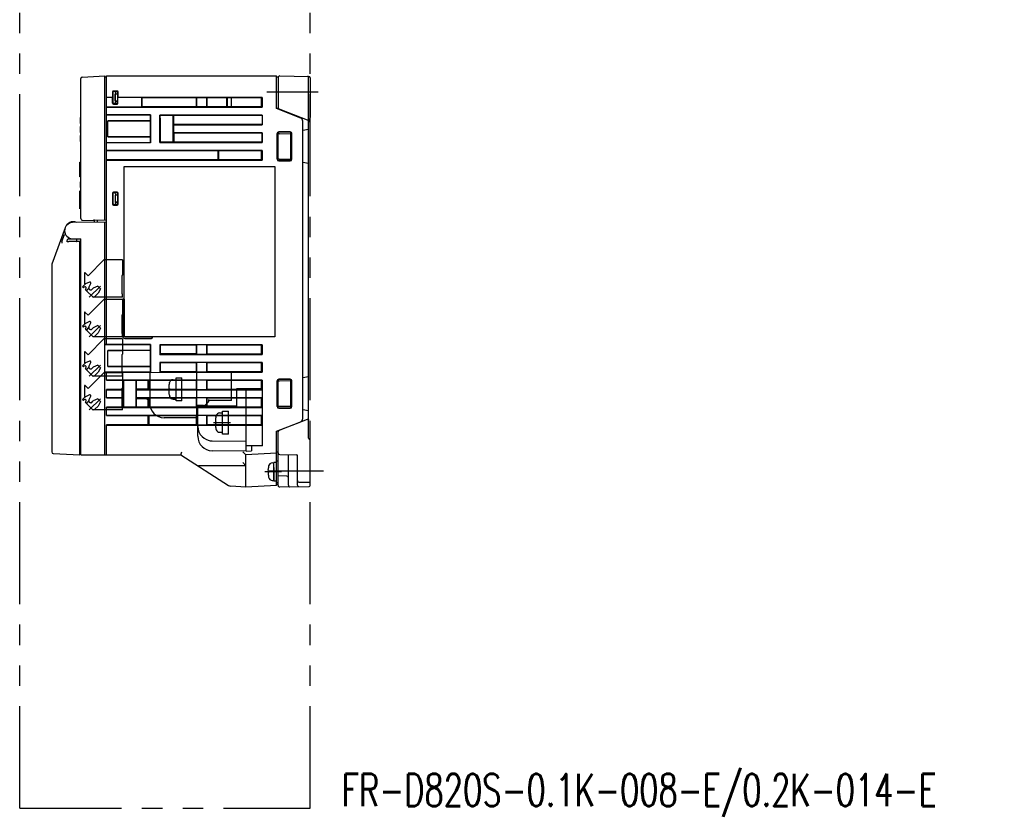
# Model space of a CAD drawing. Header units: millimetres. Extents: x 61 to 749, y -143 to 571.
# Tile 20 of 21: x 443 to 749, y 46 to 295. Entities that reach past the tile are written whole.
import ezdxf

# ---------------------------------------------------------------- set-up
doc = ezdxf.new("R2010")
doc.units = ezdxf.units.MM
doc.linetypes.add('PHANTOMX2', pattern=[127, 63.5, -12.7, 12.7, -12.7, 12.7, -12.7])
for name, color, linetype in [('10', 3, 'CONTINUOUS'), ('11', 2, 'CONTINUOUS'), ('12', 7, 'CONTINUOUS'), ('17', 6, 'CONTINUOUS'), ('18', 1, 'PHANTOMX2'), ('19', 2, 'CONTINUOUS')]:
    doc.layers.add(name, color=color, linetype=linetype)
doc.styles.add('STANDARD1', font='romans.shx', dxfattribs={"width": 0.7, "bigfont": 'extfont.shx'})

msp = doc.modelspace()

# ---------------------------------------------------------------- linework, layer by layer
at = {"layer": '10'}
for p, q in [((469.51, 193.92), (469.51, 277.57)), ((469.51, 277.57), (522.51, 277.57)), ((522.51, 267.37), (522.51, 277.57)), ((522.51, 277.27), (523.06, 277.27)), ((523.01, 277.27), (523.01, 267.17)), ((523.52, 277.56), (532.52, 277.41)), ((532.51, 183.89), (532.51, 277.11)), ((533.01, 276.91), (533.01, 264.63)), ((471.39, 270.87), (469.51, 270.87)), ((471.39, 270.85), (469.51, 270.85)), ((471.39, 272.55), (471.39, 270.87)), ((471.39, 270.87), (471.39, 270.85)), ((471.39, 269.1), (471.39, 270.85)), ((471.41, 272.52), (471.41, 269.12)), ((471.51, 269.22), (471.51, 272.42)), ((471.58, 272.36), (471.58, 269.28)), ((472.84, 272.85), (471.69, 272.85)), ((472.81, 272.82), (471.71, 272.82)), ((472.68, 272.72), (471.81, 272.72)), ((471.98, 272.66), (471.88, 272.66)), ((472.25, 269.66), (472.25, 271.98)), ((472.31, 271.92), (472.25, 271.98)), ((472.31, 271.98), (472.25, 271.98)), ((472.31, 272.37), (472.31, 271.98)), ((473.01, 271.92), (472.31, 271.98)), ((472.31, 269.72), (472.31, 271.92)), ((473.01, 271.92), (472.31, 271.92)), ((473.01, 272.43), (473.01, 271.92)), ((473.11, 269.12), (473.11, 272.52)), ((473.14, 270.87), (473.13, 270.85)), ((473.13, 269.1), (473.13, 270.85)), ((480.41, 270.85), (473.13, 270.85)), ((473.14, 270.87), (473.14, 272.55)), ((518.04, 270.87), (473.14, 270.87)), ((480.41, 270.85), (480.41, 267.9)), ((480.41, 270.85), (480.54, 270.71)), ((480.54, 270.71), (480.54, 268.03)), ((497.57, 270.7), (480.54, 270.71)), ((497.71, 270.85), (497.57, 270.7)), ((497.57, 268.04), (497.57, 270.7)), ((497.71, 267.9), (497.71, 270.85)), ((497.71, 270.85), (500.71, 270.85)), ((500.71, 270.85), (500.71, 267.9)), ((500.71, 270.85), (500.86, 270.7)), ((500.86, 270.7), (500.86, 268.04)), ((507.01, 270.69), (500.86, 270.7)), ((507.14, 270.85), (507.01, 270.71)), ((507.01, 268.03), (507.01, 270.71)), ((507.14, 270.85), (507.14, 267.9)), ((507.14, 270.85), (508.37, 270.85)), ((508.37, 270.85), (508.37, 267.9)), ((508.37, 270.85), (508.51, 270.71)), ((517.89, 270.72), (508.51, 270.71)), ((508.51, 268.03), (508.51, 270.71)), ((518.04, 270.87), (517.89, 270.72)), ((517.89, 268.03), (517.89, 270.72)), ((518.04, 270.87), (518.04, 267.87)), ((469.51, 267.9), (480.41, 267.9)), ((469.51, 267.87), (518.04, 267.87)), ((471.69, 268.8), (472.83, 268.8)), ((471.71, 268.82), (472.81, 268.82)), ((472.68, 268.92), (471.81, 268.92)), ((471.98, 268.98), (471.88, 268.98)), ((472.25, 269.66), (472.31, 269.72)), ((472.31, 269.66), (472.25, 269.66)), ((472.31, 269.66), (473.01, 269.72)), ((473.01, 269.72), (472.31, 269.72)), ((472.31, 269.66), (472.31, 269.28)), ((473.01, 269.72), (473.01, 269.21)), ((480.41, 267.9), (480.54, 268.03)), ((480.54, 268.03), (497.57, 268.04)), ((497.71, 267.9), (497.57, 268.04)), ((500.71, 267.9), (497.71, 267.9)), ((500.71, 267.9), (500.86, 268.04)), ((500.86, 268.04), (507.01, 268.05)), ((507.01, 268.03), (507.14, 267.9)), ((508.37, 267.9), (507.14, 267.9)), ((508.37, 267.9), (508.51, 268.03)), ((508.51, 268.03), (517.89, 268.03)), ((518.04, 267.87), (517.89, 268.03)), ((530.08, 264.43), (522.51, 267.37)), ((523.5, 267.18), (532.1, 263.83)), ((483.27, 265.47), (469.51, 265.48)), ((469.51, 265.39), (483.17, 265.38)), ((483.16, 264.36), (483.16, 263.62)), ((483.17, 265.38), (483.27, 265.47)), ((483.17, 265.38), (483.17, 264.36)), ((483.27, 265.47), (483.27, 256.77)), ((486.14, 256.87), (486.14, 265.37)), ((486.14, 265.37), (486.3, 265.21)), ((518.01, 265.37), (486.14, 265.37)), ((486.3, 264.39), (486.3, 265.21)), ((490.36, 265.21), (486.3, 265.21)), ((486.31, 264.39), (486.31, 257.04)), ((490.5, 265.35), (490.36, 265.2)), ((490.36, 257.04), (490.36, 265.21)), ((490.5, 262.4), (490.5, 265.35)), ((490.5, 265.35), (518.01, 265.35)), ((518.01, 265.37), (518.01, 262.37)), ((470.01, 258.62), (470.01, 263.62)), ((470.01, 263.62), (483.16, 263.62)), ((483.2, 263.58), (470.01, 263.6)), ((483.16, 263.62), (483.2, 263.58)), ((483.2, 263.58), (483.2, 258.66)), ((490.5, 262.4), (490.52, 262.37)), ((518.01, 262.4), (490.5, 262.4)), ((490.52, 259.87), (490.52, 262.37)), ((490.52, 262.37), (518.01, 262.37)), ((530.71, 170.85), (530.71, 263.5)), ((532.51, 260.89), (530.71, 260.57)), ((483.2, 258.66), (470.01, 258.64)), ((470.01, 258.62), (483.16, 258.62)), ((483.16, 258.62), (483.2, 258.66)), ((483.16, 258.62), (483.16, 256.87)), ((490.5, 259.85), (490.52, 259.87)), ((490.5, 259.85), (490.5, 256.9)), ((490.5, 259.85), (518.01, 259.85)), ((518.04, 259.87), (490.52, 259.87)), ((518.01, 259.85), (518.04, 259.87)), ((518.01, 256.9), (518.01, 259.85)), ((518.04, 259.87), (518.04, 256.87)), ((522.71, 251.62), (522.71, 259.62)), ((522.8, 259.53), (522.8, 251.71)), ((523.01, 251.31), (523.01, 259.94)), ((523.01, 259.56), (523.04, 259.56)), ((526.8, 260.12), (523.21, 260.12)), ((526.71, 260.03), (523.3, 260.03)), ((523.5, 259.56), (527.01, 259.62)), ((527.01, 259.62), (527, 259.61)), ((527, 251.93), (527, 259.31)), ((527.01, 251.32), (527.01, 259.92)), ((527.02, 259.92), (527.01, 259.92)), ((527.21, 251.71), (527.21, 259.53)), ((527.3, 251.62), (527.3, 259.62)), ((469.51, 256.86), (474.46, 256.86)), ((483.27, 256.77), (469.51, 256.77)), ((474.46, 256.87), (483.16, 256.87)), ((483.16, 256.87), (483.27, 256.77)), ((486.31, 257.04), (486.14, 256.87)), ((486.14, 256.87), (518.04, 256.87)), ((486.31, 257.04), (490.36, 257.04)), ((490.36, 257.04), (490.5, 256.9)), ((518.01, 256.9), (490.5, 256.9)), ((518.04, 256.87), (518.01, 256.9)), ((518.04, 254.37), (469.51, 254.37)), ((469.51, 254.35), (504.37, 254.35)), ((504.37, 251.4), (504.37, 254.35)), ((504.51, 254.21), (504.37, 254.35)), ((504.51, 251.53), (504.37, 251.4)), ((517.89, 254.22), (504.51, 254.21)), ((504.51, 251.53), (504.51, 254.21)), ((504.51, 251.53), (517.89, 251.53)), ((517.89, 254.22), (518.04, 254.37)), ((517.89, 251.53), (517.89, 254.22)), ((518.04, 251.37), (517.89, 251.53)), ((518.04, 254.37), (518.04, 251.37)), ((523.04, 251.69), (523.01, 251.69)), ((523.5, 251.68), (527.01, 251.62)), ((527.01, 251.62), (527, 251.63)), ((504.37, 251.4), (469.51, 251.4)), ((469.51, 251.37), (518.04, 251.37)), ((475.01, 196.37), (475.01, 249.37)), ((475.01, 249.37), (522.01, 249.37)), ((522.01, 249.37), (522.01, 196.37)), ((523.21, 251.12), (526.8, 251.12)), ((523.3, 251.21), (526.71, 251.21)), ((527.02, 251.32), (527.01, 251.32)), ((530.71, 250.67), (532.51, 250.35)), ((471.39, 241.05), (471.39, 237.6)), ((471.41, 241.02), (471.41, 237.62)), ((471.51, 240.92), (471.51, 237.72)), ((471.58, 240.86), (471.58, 237.78)), ((472.84, 241.35), (471.69, 241.35)), ((472.81, 241.32), (471.71, 241.32)), ((472.68, 241.22), (471.81, 241.22)), ((471.98, 241.16), (471.88, 241.16)), ((472.25, 240.48), (472.25, 238.16)), ((472.31, 240.42), (472.25, 240.48)), ((472.31, 240.48), (472.25, 240.48)), ((472.31, 240.87), (472.31, 240.48)), ((473.01, 240.42), (472.31, 240.48)), ((472.31, 238.22), (472.31, 240.42)), ((473.01, 240.42), (472.31, 240.42)), ((473.01, 240.93), (473.01, 240.42)), ((473.11, 237.62), (473.11, 241.02)), ((473.14, 237.6), (473.14, 241.05)), ((471.69, 237.3), (472.84, 237.3)), ((471.71, 237.32), (472.81, 237.32)), ((472.68, 237.42), (471.81, 237.42)), ((471.98, 237.48), (471.88, 237.48)), ((472.25, 238.16), (472.31, 238.22)), ((472.31, 238.16), (472.25, 238.16)), ((472.31, 238.16), (473.01, 238.22)), ((473.01, 238.22), (472.31, 238.22)), ((472.31, 238.16), (472.31, 237.78)), ((473.01, 238.22), (473.01, 237.71)), ((456.67, 230.23), (452.54, 218.96)), ((457.23, 231.13), (457.45, 231.4)), ((469.51, 232.06), (458.97, 231.87)), ((459.22, 232.15), (459.01, 232.15)), ((465.74, 232.57), (465.74, 231.99)), ((466.74, 232.01), (466.74, 232.58)), ((469.01, 159.57), (469.01, 232.05)), ((455.64, 225.97), (456.45, 228.19)), ((455.69, 226.17), (455.71, 226.17)), ((457.25, 226.01), (457.56, 226.85)), ((457.56, 226.85), (458.97, 226.87)), ((460.34, 225.99), (457.77, 225.99)), ((458.31, 225.99), (457.77, 225.99)), ((458.97, 226.87), (461.51, 226.83)), ((460.21, 226.85), (460.21, 226.05)), ((460.21, 226.05), (460.27, 225.99)), ((461.05, 225.98), (460.48, 225.99)), ((461.21, 225.92), (461.51, 226.22)), ((461.21, 159.57), (461.21, 225.96)), ((461.51, 224.83), (461.21, 224.83)), ((461.51, 159.57), (461.51, 226.83)), ((452.51, 218.78), (452.51, 160.5)), ((474.49, 207.97), (474.49, 196.61)), ((474.7, 208.11), (474.81, 208.11)), ((475.01, 207.97), (475.01, 196.61)), ((522.01, 196.37), (475.01, 196.37)), ((475.25, 196.37), (483.61, 196.37)), ((469.51, 193.92), (469.01, 193.92)), ((474.46, 193.82), (469.01, 193.82)), ((483.27, 193.93), (469.51, 193.93)), ((474.46, 193.82), (474.46, 193.82)), ((483.16, 193.82), (474.46, 193.82)), ((475.25, 195.85), (483.61, 195.85)), ((483.16, 193.82), (483.27, 193.93)), ((483.16, 193.82), (483.16, 192.07)), ((483.27, 193.93), (483.27, 185.21)), ((483.75, 196.17), (483.75, 196.06)), ((518.04, 193.87), (486.14, 193.87)), ((486.32, 193.69), (486.14, 193.87)), ((486.14, 193.87), (486.14, 190.87)), ((497.57, 193.7), (486.32, 193.69)), ((486.32, 193.69), (486.32, 191.05)), ((497.71, 193.85), (497.57, 193.7)), ((497.57, 191.05), (497.57, 193.7)), ((500.71, 193.85), (497.71, 193.85)), ((497.71, 190.9), (497.71, 193.85)), ((500.71, 193.85), (500.85, 193.71)), ((500.71, 193.85), (500.71, 190.9)), ((517.89, 193.72), (500.85, 193.71)), ((500.85, 193.71), (500.85, 191.03)), ((517.89, 193.72), (518.04, 193.87)), ((517.89, 191.03), (517.89, 193.72)), ((518.04, 193.87), (518.04, 190.87)), ((470.01, 187.07), (470.01, 192.07)), ((470.01, 192.07), (474.46, 192.07)), ((483.21, 192.03), (470.01, 192.05)), ((474.46, 192.07), (474.46, 192.07)), ((483.16, 192.07), (474.46, 192.07)), ((483.16, 192.07), (483.21, 192.03)), ((483.21, 192.03), (483.21, 187.12)), ((486.14, 190.87), (486.32, 191.05)), ((486.14, 190.87), (518.04, 190.87)), ((497.57, 191.05), (486.32, 191.05)), ((497.71, 190.9), (497.57, 191.05)), ((497.71, 190.9), (500.71, 190.9)), ((500.71, 190.9), (500.85, 191.03)), ((500.85, 191.03), (517.89, 191.03)), ((518.04, 190.87), (517.89, 191.03)), ((483.21, 187.12), (470.01, 187.1)), ((483.16, 187.07), (483.21, 187.12)), ((486.14, 188.37), (486.32, 188.19)), ((518.04, 188.37), (486.14, 188.37)), ((486.14, 188.37), (486.14, 185.37)), ((497.57, 188.2), (486.32, 188.19)), ((486.32, 188.19), (486.32, 185.55)), ((497.71, 188.35), (497.57, 188.2)), ((497.57, 185.55), (497.57, 188.2)), ((500.71, 188.35), (497.71, 188.35)), ((497.71, 185.4), (497.71, 188.35)), ((500.71, 188.35), (500.85, 188.21)), ((500.71, 188.35), (500.71, 185.4)), ((517.89, 188.22), (500.85, 188.21)), ((500.85, 188.21), (500.85, 185.53)), ((517.89, 188.22), (518.04, 188.37)), ((517.89, 185.53), (517.89, 188.22)), ((518.04, 188.37), (518.04, 185.37)), ((474.46, 185.32), (469.01, 185.32)), ((469.51, 185.23), (469.01, 185.23)), ((469.51, 182.85), (469.51, 185.23)), ((483.27, 185.21), (469.51, 185.21)), ((470.01, 187.07), (474.46, 187.07)), ((474.46, 187.07), (474.46, 187.07)), ((474.46, 187.07), (483.16, 187.07)), ((474.46, 185.32), (474.46, 185.32)), ((483.16, 185.32), (474.46, 185.32)), ((483.16, 187.07), (483.16, 185.32)), ((483.16, 185.32), (483.27, 185.21)), ((486.32, 185.55), (486.14, 185.37)), ((486.14, 185.37), (518.04, 185.37)), ((486.32, 185.55), (497.57, 185.55)), ((497.71, 185.4), (497.57, 185.55)), ((497.71, 185.4), (500.71, 185.4)), ((500.71, 185.4), (500.85, 185.53)), ((500.85, 185.53), (517.89, 185.53)), ((518.04, 185.37), (517.89, 185.53)), ((518.04, 182.87), (469.51, 182.87)), ((469.51, 182.85), (474.71, 182.85)), ((474.71, 182.85), (474.88, 182.68)), ((474.71, 182.85), (474.71, 179.9)), ((474.88, 182.68), (474.88, 174.56)), ((478.75, 182.68), (474.88, 182.68)), ((478.91, 182.85), (478.75, 182.68)), ((478.75, 174.56), (478.75, 182.68)), ((478.91, 182.85), (482.56, 182.85)), ((478.91, 179.9), (478.91, 182.85)), ((482.71, 182.7), (482.56, 182.85)), ((482.56, 179.9), (482.56, 182.85)), ((497.58, 182.71), (482.71, 182.7)), ((482.71, 182.7), (482.71, 180.04)), ((497.71, 182.85), (497.58, 182.71)), ((497.58, 180.04), (497.58, 182.71)), ((500.71, 182.85), (497.71, 182.85)), ((497.71, 179.9), (497.71, 182.85)), ((500.71, 182.85), (500.85, 182.71)), ((500.71, 182.85), (500.71, 179.9)), ((517.89, 182.72), (500.85, 182.71)), ((500.85, 182.71), (500.85, 180.03)), ((517.89, 182.72), (518.04, 182.87)), ((517.89, 180.03), (517.89, 182.72)), ((518.04, 182.87), (518.04, 179.87)), ((522.71, 174.62), (522.71, 182.62)), ((522.8, 182.53), (522.8, 174.71)), ((523.01, 174.31), (523.01, 182.94)), ((523.01, 182.55), (523.04, 182.55)), ((526.8, 183.12), (523.21, 183.12)), ((526.71, 183.03), (523.3, 183.03)), ((527.01, 182.62), (523.44, 182.56)), ((527.02, 182.92), (527.01, 182.92)), ((527.01, 174.32), (527.01, 182.92)), ((527.21, 174.71), (527.21, 182.53)), ((527.3, 174.62), (527.3, 182.62)), ((532.51, 183.89), (530.71, 183.57)), ((532.51, 173.35), (532.51, 183.89)), ((474.71, 179.9), (469.51, 179.9)), ((469.51, 177.35), (469.51, 179.9)), ((469.51, 179.87), (474.69, 179.87)), ((474.71, 179.9), (474.69, 179.87)), ((474.69, 179.87), (474.69, 177.37)), ((478.91, 179.9), (478.94, 179.87)), ((482.56, 179.9), (478.91, 179.9)), ((478.94, 179.87), (518.04, 179.87)), ((478.94, 177.37), (478.94, 179.87)), ((482.71, 180.04), (482.56, 179.9)), ((483.01, 180.07), (482.71, 180.07)), ((482.71, 180.04), (497.58, 180.04)), ((497.71, 179.9), (497.58, 180.04)), ((497.71, 179.9), (500.71, 179.9)), ((500.71, 179.9), (500.85, 180.03)), ((500.85, 180.03), (517.89, 180.03)), ((518.04, 179.87), (517.89, 180.03)), ((523.01, 178.53), (522.8, 178.53)), ((474.69, 177.37), (469.51, 177.37)), ((469.51, 177.35), (474.71, 177.35)), ((474.71, 177.35), (474.69, 177.37)), ((474.71, 177.35), (474.71, 174.4)), ((478.91, 177.35), (478.94, 177.37)), ((478.91, 177.35), (482.56, 177.35)), ((478.91, 174.4), (478.91, 177.35)), ((518.04, 177.37), (478.94, 177.37)), ((482.71, 177.2), (482.56, 177.35)), ((482.56, 174.4), (482.56, 177.35)), ((497.58, 177.21), (482.71, 177.2)), ((482.71, 177.2), (482.71, 174.54)), ((497.71, 177.35), (497.58, 177.21)), ((497.58, 174.54), (497.58, 177.21)), ((500.71, 177.35), (497.71, 177.35)), ((497.71, 174.4), (497.71, 177.35)), ((500.71, 177.35), (500.85, 177.21)), ((500.71, 177.35), (500.71, 174.4)), ((517.89, 177.22), (500.85, 177.21)), ((500.85, 177.21), (500.85, 174.53)), ((517.89, 177.22), (518.04, 177.37)), ((517.89, 174.53), (517.89, 177.22)), ((518.04, 177.37), (518.04, 174.37)), ((474.71, 174.4), (469.51, 174.4)), ((469.51, 171.85), (469.51, 174.4)), ((469.51, 174.37), (518.04, 174.37)), ((518.04, 171.87), (469.51, 171.87)), ((469.51, 171.85), (482.56, 171.85)), ((474.71, 174.4), (474.88, 174.56)), ((474.88, 174.56), (478.75, 174.56)), ((478.91, 174.4), (478.75, 174.56)), ((482.56, 174.4), (478.91, 174.4)), ((482.71, 174.54), (482.56, 174.4)), ((482.71, 171.7), (482.56, 171.85)), ((482.56, 168.9), (482.56, 171.85)), ((482.71, 174.54), (497.58, 174.54)), ((497.71, 174.4), (497.58, 174.54)), ((497.71, 171.85), (497.58, 171.71)), ((497.71, 174.4), (500.71, 174.4)), ((500.71, 171.85), (497.71, 171.85)), ((497.71, 168.9), (497.71, 171.85)), ((500.71, 174.4), (500.85, 174.53)), ((500.71, 171.85), (500.85, 171.71)), ((500.71, 171.85), (500.71, 168.9)), ((500.85, 174.53), (517.89, 174.53)), ((518.04, 174.37), (517.89, 174.53)), ((517.89, 171.72), (518.04, 171.87)), ((518.04, 171.87), (518.04, 168.87)), ((523.04, 174.69), (523.01, 174.69)), ((523.21, 174.12), (526.8, 174.12)), ((523.3, 174.21), (526.71, 174.21)), ((527.01, 174.62), (523.44, 174.68)), ((527.02, 174.32), (527.01, 174.32)), ((530.71, 173.67), (532.51, 173.35)), ((532.51, 164.78), (532.51, 173.35)), ((482.56, 168.9), (469.51, 168.9)), ((469.51, 159.57), (469.51, 168.9)), ((469.51, 168.87), (518.04, 168.87)), ((482.71, 169.04), (482.56, 168.9)), ((497.58, 171.71), (482.71, 171.7)), ((482.71, 171.7), (482.71, 169.04)), ((482.71, 169.04), (497.58, 169.04)), ((497.57, 169.05), (497.51, 169.05)), ((497.58, 169.04), (497.58, 171.71)), ((497.71, 168.9), (497.58, 169.04)), ((497.71, 168.9), (500.71, 168.9)), ((500.71, 168.9), (500.85, 169.03)), ((517.89, 171.72), (500.85, 171.71)), ((500.85, 171.71), (500.85, 169.03)), ((500.85, 169.03), (517.89, 169.03)), ((513.11, 169.03), (513.11, 171.72)), ((517.89, 169.03), (517.89, 171.72)), ((518.04, 168.87), (517.89, 169.03)), ((522.51, 166.98), (530.08, 169.91)), ((532.1, 170.62), (523.5, 167.26)), ((522.51, 150.07), (522.51, 166.98)), ((523.01, 150.08), (523.01, 167.17)), ((532.87, 164.22), (532.66, 164.43)), ((533.01, 150.04), (533.01, 163.87)), ((452.99, 160), (461.21, 159.57)), ((461.51, 161.57), (461.21, 161.57)), ((461.51, 159.57), (492.74, 159.57)), ((492.74, 159.57), (493.03, 160.57)), ((492.74, 159.57), (507.52, 150.06)), ((513.01, 159.57), (512.01, 160.52)), ((522.51, 160.07), (513.01, 159.57)), ((513.01, 149.57), (513.01, 159.57)), ((523.01, 160.4), (522.51, 160.37)), ((523.02, 160.13), (523.01, 160.13)), ((523.5, 159.67), (528.72, 159.58)), ((526.21, 150.14), (526.21, 159.62)), ((529.01, 150.19), (529.01, 159.57)), ((513.01, 156.17), (512.01, 157.17)), ((513.01, 156.17), (498.17, 156.17)), ((523.01, 150.4), (522.51, 150.37)), ((525.72, 152.97), (523.01, 153.01)), ((529.51, 151.07), (532.71, 151.07)), ((513.01, 149.57), (508.25, 149.82)), ((522.51, 150.07), (513.01, 149.57)), ((523.52, 149.58), (532.72, 149.74))]:
    msp.add_line(p, q, dxfattribs=at)
for centre, radius, start, end in [((523.51, 277.06), 0.5, 89, 180), ((532.21, 277.11), 0.3, 0, 89), ((532.51, 276.91), 0.5, 0, 89), ((529.71, 263.5), 1, 0, 68.782), ((534.51, 263.13), 2, 143.1301, 179.824), ((532.51, 264.63), 0.5, 323.1301, 0), ((459.01, 229.37), 2.5, 91, 269), ((456.3, 231.88), 1.2, 317.2556, 321.1039), ((456.3, 231.88), 1.2, 317.2553, 321.1033), ((459.01, 230.15), 2, 90, 141.1039), ((458.1, 231.34), 0.5, 127.4404, 168.7062), ((459.22, 230.15), 2, 60.8022, 90), ((453.01, 218.78), 0.5, 159.9204, 180), ((475.25, 196.61), 0.76, 180, 270), ((475.25, 196.61), 0.24, 180, 270), ((529.71, 170.85), 1, 291.218, 0), ((533.01, 164.78), 0.5, 180, 225.0001), ((532.51, 163.87), 0.5, 0, 45), ((453.01, 160.5), 0.5, 180, 267), ((523.51, 160.17), 0.5, 180, 269), ((528.71, 159.28), 0.3, 0, 89), ((498.17, 156.67), 0.5, 237.2269, 270), ((525.71, 152.47), 0.5, 0, 89), ((529.51, 151.57), 0.5, 180, 270), ((532.71, 151.37), 0.3, 270, 0), ((508.33, 151.32), 1.5, 237.2269, 267), ((523.51, 150.08), 0.5, 180, 271), ((526.71, 150.14), 0.5, 180, 271), ((529.51, 150.19), 0.5, 180, 271), ((532.71, 150.04), 0.3, 271, 0)]:
    msp.add_arc(centre, radius, start, end, dxfattribs=at)
for centre, major_axis, ratio, start_param, end_param in [((471.69, 272.55), (0.212, -0.212), 0.999696, 2.356423, 3.926762), ((471.71, 272.52), (0.243, -0.175), 0.999519, 2.19551, 3.765849), ((471.81, 272.42), (0.213, -0.213), 0.997265, 2.357564, 3.925621), ((471.88, 272.36), (-0.213, 0.213), 0.997265, -0.784029, 0.784029), ((471.97, 272.36), (0.346, 0.031), 0.862895, -0.077369, 1.467053), ((472.67, 272.42), (0.346, 0.031), 0.862895, -0.077369, 1.467053), ((472.81, 272.52), (0.115, 0.277), 0.999785, -1.178059, 0.392585), ((472.84, 272.55), (0.212, 0.212), 0.999695, -0.785322, 0.785322), ((471.69, 269.1), (0.212, 0.212), 0.999696, 2.356423, 3.926762), ((471.71, 269.12), (0.243, 0.175), 0.999519, 2.517336, 4.087676), ((471.81, 269.22), (0.213, 0.213), 0.997265, -3.925621, -2.357564), ((471.88, 269.29), (0.213, 0.213), 0.997265, 2.357564, 3.925621), ((471.97, 269.29), (-0.346, 0.031), 0.862895, 1.674539, 3.218962), ((472.67, 269.22), (0.346, -0.031), 0.862895, -1.467053, 0.077369), ((472.81, 269.12), (-0.115, 0.277), 0.999785, -3.534178, -1.963533), ((472.83, 269.1), (-0.212, 0.212), 0.999695, -3.926915, -2.356271), ((523.51, 267.17), (0.5, -0.195), 0.01626, 1.61205, 1.949152), ((532.21, 264.11), (0.183, 0.238), 0.999323, -2.859082, -0.916278), ((523.21, 259.62), (0.355, -0.355), 0.997265, 2.357564, 3.925621), ((523.31, 259.53), (-0.334, 0.373), 0.997523, -0.728603, 0.839454), ((523.51, 259.57), (0.5, 0.009), 0.008571, -1.729515, -1.605853), ((526.71, 259.53), (0.37, 0.338), 0.996979, -0.738611, 0.829446), ((526.8, 259.62), (0.355, 0.355), 0.997265, -0.784029, 0.784029), ((527, 259.31), (0, 0.3), 0.008727, 0.008726, 1.570494), ((523.21, 251.62), (0.355, 0.355), 0.997265, -3.925621, -2.357564), ((523.31, 251.71), (0.334, 0.373), 0.997523, -3.981047, -2.412989), ((523.51, 251.68), (0.5, -0.009), 0.008571, 1.605853, 1.729515), ((526.71, 251.71), (0.37, -0.338), 0.996979, -0.829446, 0.738611), ((526.8, 251.62), (0.355, -0.355), 0.997265, -0.784029, 0.784029), ((527, 251.93), (0, 0.3), 0.008727, -4.712087, -3.150319), ((471.69, 241.05), (0.212, -0.212), 0.999696, 2.356423, 3.926762), ((471.71, 241.02), (0.243, -0.175), 0.999519, 2.19551, 3.765849), ((471.81, 240.92), (0.213, -0.213), 0.997265, 2.357564, 3.925621), ((471.88, 240.86), (-0.213, 0.213), 0.997265, -0.784029, 0.784029), ((471.97, 240.86), (0.346, 0.031), 0.862895, -0.077369, 1.467053), ((472.67, 240.92), (0.346, 0.031), 0.862895, -0.077369, 1.467053), ((472.81, 241.02), (0.115, 0.277), 0.999785, -1.178059, 0.392585), ((472.84, 241.05), (0.212, 0.212), 0.999695, -0.785322, 0.785322), ((471.69, 237.6), (0.212, 0.212), 0.999696, 2.356423, 3.926762), ((471.71, 237.62), (0.243, 0.175), 0.999519, 2.517336, 4.087676), ((471.81, 237.72), (0.213, 0.213), 0.997265, 2.357564, 3.925621), ((471.88, 237.79), (0.213, 0.213), 0.997265, 2.357564, 3.925621), ((471.97, 237.79), (-0.346, 0.031), 0.862895, 1.674539, 3.218962), ((472.67, 237.72), (0.346, -0.031), 0.862895, -1.467053, 0.077369), ((472.81, 237.62), (-0.115, 0.277), 0.999785, -3.534178, -1.963533), ((472.84, 237.6), (-0.212, 0.212), 0.999695, -3.926915, -2.356271), ((456.92, 228.02), (0.172, 0.47), 0.999827, 0.838768, 1.570796), ((456.93, 228.05), (0.249, -0.434), 0.999072, -3.124248, -2.443908), ((455.72, 226.2), (0.543, 0.029), 0.047225, -1.993276, -1.640128), ((457.79, 226.02), (0.532, 0), 0.0492, 3.123563, 4.686163), ((457.79, 226.02), (0.533, 0.002), 0.04915, 3.123428, 4.686028), ((460.34, 225.98), (0.3, 0.001), 0.052407, 1.100032, 1.561925), ((460.91, 225.97), (0.3, 0.001), 0.052407, 0.196856, 1.100032), ((523.21, 182.62), (0.355, -0.355), 0.997265, 2.357564, 3.925621), ((523.31, 182.53), (-0.334, 0.373), 0.997523, -0.728603, 0.839454), ((526.71, 182.53), (0.37, 0.338), 0.996979, -0.738611, 0.829446), ((526.8, 182.62), (0.355, 0.355), 0.997265, -0.784029, 0.784029), ((523.21, 174.62), (0.355, 0.355), 0.997265, 2.357564, 3.925621), ((523.31, 174.71), (0.334, 0.373), 0.997523, -3.981047, -2.412989), ((526.71, 174.71), (0.37, -0.338), 0.996979, -0.829446, 0.738611), ((526.8, 174.62), (0.355, -0.355), 0.997265, -0.784029, 0.784029), ((461.21, 170.42), (0.048, 0.297), 0.998555, -1.409837, 0.161416), ((461.21, 170.37), (-0.048, 0.297), 0.998555, -1.731755, -0.160502), ((532.21, 170.34), (0.183, -0.238), 0.999323, 2.521981, 2.859082), ((461.21, 165.97), (0.048, 0.297), 0.998555, -2.98109, -1.409837), ((461.21, 165.93), (-0.048, 0.297), 0.998555, -3.303008, -1.731755), ((523.51, 167.28), (0.5, 0.195), 0.01626, -1.949152, -1.61205)]:
    msp.add_ellipse(centre, major_axis=major_axis, ratio=ratio, start_param=start_param, end_param=end_param, dxfattribs=at)
for points, knots in [([(523.01, 267.74), (523.01, 267.69), (523.03, 267.6), (523.09, 267.46), (523.2, 267.35), (523.28, 267.3), (523.33, 267.28)], [0, 0, 0, 0, 0.243759, 0.490449, 0.742291, 1, 1, 1, 1]), ([(523.33, 267.24), (523.28, 267.26), (523.19, 267.32), (523.08, 267.44), (523.03, 267.57), (523.01, 267.66), (523.01, 267.7)], [0, 0, 0, 0, 0.284141, 0.538611, 0.773825, 1, 1, 1, 1]), ([(523.43, 259.56), (523.39, 259.56), (523.33, 259.55), (523.24, 259.55), (523.19, 259.55), (523.14, 259.55), (523.1, 259.55), (523.07, 259.55), (523.05, 259.56), (523.04, 259.56)], [0, 0, 0, 0, 0.330667, 0.482533, 0.621422, 0.744718, 0.850232, 0.935981, 1, 1, 1, 1]), ([(523.04, 251.69), (523.05, 251.69), (523.07, 251.69), (523.1, 251.69), (523.14, 251.7), (523.19, 251.7), (523.24, 251.69), (523.33, 251.69), (523.39, 251.68), (523.43, 251.68)], [0, 0, 0, 0, 0.064019, 0.149768, 0.255282, 0.378578, 0.517467, 0.669333, 1, 1, 1, 1]), ([(455.5, 226.16), (455.45, 226.16), (455.35, 226.14), (455.22, 226.07), (455.12, 225.98), (455.08, 225.9), (455.07, 225.86)], [0, 0, 0, 0, 0.286099, 0.540992, 0.775377, 1, 1, 1, 1]), ([(455.64, 225.97), (455.64, 225.97), (455.64, 225.97), (455.64, 225.96), (455.64, 225.95), (455.63, 225.94), (455.63, 225.92), (455.63, 225.9), (455.63, 225.87), (455.63, 225.85), (455.63, 225.8), (455.63, 225.74), (455.63, 225.62), (455.63, 225.53), (455.63, 225.47)], [0, 0, 0, 0, 0.003984, 0.010401, 0.029395, 0.056744, 0.092502, 0.136353, 0.187928, 0.246778, 0.312382, 0.461463, 0.629853, 1, 1, 1, 1]), ([(461.21, 225.97), (461.21, 225.97), (461.21, 225.97), (461.21, 225.96), (461.21, 225.96)], [0, 0, 0, 0, 0.531097, 1, 1, 1, 1]), ([(474.49, 207.97), (474.49, 207.98), (474.5, 208.01), (474.51, 208.04), (474.53, 208.07), (474.56, 208.09), (474.59, 208.1), (474.64, 208.11), (474.67, 208.11), (474.7, 208.11)], [0, 0, 0, 0, 0.124874, 0.249772, 0.374718, 0.499729, 0.624797, 0.749906, 1, 1, 1, 1]), ([(474.81, 208.11), (474.83, 208.11), (474.87, 208.11), (474.91, 208.1), (474.94, 208.09), (474.97, 208.07), (475, 208.04), (475.01, 208.01), (475.01, 207.98), (475.01, 207.97)], [0, 0, 0, 0, 0.250094, 0.375203, 0.500271, 0.625282, 0.750228, 0.875126, 1, 1, 1, 1]), ([(483.61, 196.37), (483.63, 196.37), (483.65, 196.37), (483.68, 196.35), (483.71, 196.33), (483.73, 196.3), (483.74, 196.27), (483.75, 196.23), (483.75, 196.19), (483.75, 196.17)], [0, 0, 0, 0, 0.124874, 0.249772, 0.374718, 0.499729, 0.624796, 0.749906, 1, 1, 1, 1]), ([(483.75, 196.06), (483.75, 196.03), (483.75, 196), (483.74, 195.95), (483.73, 195.92), (483.71, 195.89), (483.68, 195.87), (483.65, 195.86), (483.63, 195.85), (483.61, 195.85)], [0, 0, 0, 0, 0.250094, 0.375204, 0.500271, 0.625282, 0.750228, 0.875126, 1, 1, 1, 1]), ([(523.44, 182.56), (523.39, 182.56), (523.33, 182.55), (523.25, 182.55), (523.19, 182.55), (523.14, 182.55), (523.1, 182.55), (523.07, 182.55), (523.05, 182.55), (523.04, 182.55)], [0, 0, 0, 0, 0.329747, 0.481433, 0.620311, 0.743726, 0.849459, 0.935526, 1, 1, 1, 1]), ([(523.04, 174.69), (523.05, 174.69), (523.07, 174.69), (523.1, 174.7), (523.14, 174.7), (523.19, 174.7), (523.25, 174.7), (523.33, 174.69), (523.39, 174.69), (523.44, 174.68)], [0, 0, 0, 0, 0.064474, 0.150541, 0.256273, 0.379689, 0.518567, 0.670253, 1, 1, 1, 1]), ([(532.2, 170.64), (532.23, 170.64), (532.27, 170.63), (532.34, 170.61), (532.4, 170.58), (532.45, 170.53), (532.5, 170.45), (532.51, 170.38), (532.51, 170.34)], [0, 0, 0, 0, 0.151249, 0.296137, 0.431099, 0.556457, 0.785281, 1, 1, 1, 1]), ([(523.33, 167.2), (523.28, 167.18), (523.19, 167.12), (523.08, 167.01), (523.03, 166.88), (523.01, 166.79), (523.01, 166.74)], [0, 0, 0, 0, 0.28414, 0.538611, 0.773825, 1, 1, 1, 1]), ([(523.01, 166.7), (523.01, 166.75), (523.03, 166.85), (523.09, 166.98), (523.2, 167.1), (523.28, 167.15), (523.33, 167.16)], [0, 0, 0, 0, 0.243758, 0.490447, 0.742286, 1, 1, 1, 1])]:
    msp.add_open_spline(points, degree=3, knots=knots, dxfattribs=at)
at = {"layer": '11'}
for p, q in [((461.51, 233.14), (461.51, 276.7)), ((461.99, 277.2), (469.01, 277.57)), ((469.01, 232.6), (469.01, 277.57)), ((469.01, 277.27), (469.51, 277.27)), ((461.5, 262.74), (461.5, 264.6)), ((461.51, 264.6), (461.5, 264.6)), ((461.51, 264.57), (461.5, 264.57)), ((461.51, 262.77), (461.5, 262.77)), ((461.5, 262.74), (461.51, 262.74)), ((461.5, 259.94), (461.5, 261.8)), ((461.51, 261.8), (461.5, 261.8)), ((461.51, 261.77), (461.5, 261.77)), ((461.51, 259.97), (461.5, 259.97)), ((461.5, 259.94), (461.51, 259.94)), ((461.5, 257.17), (461.5, 258.97)), ((461.51, 258.97), (461.5, 258.97)), ((461.51, 257.17), (461.5, 257.17)), ((461.25, 246.09), (461.25, 250.72)), ((461.25, 246.09), (461.25, 250.72)), ((461.25, 250.72), (461.25, 250.72)), ((461.25, 250.39), (461.25, 250.39)), ((461.25, 248.64), (461.25, 248.64)), ((461.5, 247.49), (461.5, 249.35)), ((461.51, 249.35), (461.5, 249.35)), ((461.51, 249.29), (461.5, 249.29)), ((461.51, 248.99), (461.5, 248.99)), ((461.25, 247.98), (461.25, 247.98)), ((461.25, 246.45), (461.25, 246.45)), ((461.25, 246.09), (461.25, 246.09)), ((461.51, 247.49), (461.5, 247.49)), ((461.5, 242.77), (461.5, 244.63)), ((461.51, 244.63), (461.5, 244.63)), ((461.51, 244.56), (461.5, 244.56)), ((461.51, 244.27), (461.5, 244.27)), ((461.51, 242.77), (461.5, 242.77)), ((461.24, 236.14), (461.24, 241.8)), ((461.25, 241.8), (461.24, 241.8)), ((461.25, 241.77), (461.24, 241.77)), ((461.25, 239.69), (461.24, 239.69)), ((461.25, 239.57), (461.24, 239.57)), ((461.25, 236.17), (461.25, 241.8)), ((461.25, 237), (461.25, 240.94)), ((461.25, 240.94), (461.25, 240.94)), ((461.25, 239.41), (461.25, 239.41)), ((461.5, 238.07), (461.5, 239.87)), ((461.51, 239.87), (461.5, 239.87)), ((461.25, 238.43), (461.24, 238.43)), ((461.25, 237.69), (461.24, 237.69)), ((461.25, 238.75), (461.25, 238.75)), ((461.25, 237), (461.25, 237)), ((461.51, 238.07), (461.5, 238.07)), ((461.25, 236.17), (461.24, 236.17)), ((461.25, 236.14), (461.24, 236.14)), ((461.25, 236.14), (461.25, 236.16)), ((462, 232.64), (465.74, 232.57)), ((469.51, 232.61), (465.74, 232.57))]:
    msp.add_line(p, q, dxfattribs=at)
for centre, radius, start, end in [((462.01, 276.7), 0.5, 93, 180), ((461.95, 250.4), 0.7, 129.0242, 180), ((461.95, 246.45), 0.7, 180, 230.9758), ((461.95, 240.95), 0.7, 129.0242, 180), ((461.95, 237), 0.7, 180, 230.9758), ((462.01, 233.14), 0.5, 180, 269)]:
    msp.add_arc(centre, radius, start, end, dxfattribs=at)
msp.add_open_spline([(465.74, 232.57), (465.73, 232.57), (465.73, 232.57), (465.73, 232.58), (465.73, 232.59), (465.73, 232.6), (465.73, 232.61), (465.73, 232.62), (465.73, 232.64), (465.72, 232.67), (465.72, 232.71), (465.72, 232.76), (465.72, 232.81), (465.72, 232.85), (465.72, 232.87)], degree=3, knots=[0, 0, 0, 0, 0.006514, 0.022188, 0.046397, 0.079687, 0.121739, 0.172159, 0.230497, 0.296201, 0.447139, 0.61923, 0.805891, 1, 1, 1, 1], dxfattribs=at)
at = {"layer": '12'}
for p, q in [((519.51, 272.57), (535.53, 272.57)), ((520.21, 154.57), (537.17, 154.57))]:
    msp.add_line(p, q, dxfattribs=at)
at = {"layer": '17'}
for p, q in [((463.84, 215.34), (468.77, 220.27)), ((474.56, 220.27), (468.77, 220.27)), ((474.56, 220.27), (474.56, 215.57)), ((462.66, 216.15), (462.66, 213.01)), ((462.92, 216.25), (463.84, 215.34)), ((474.56, 215.57), (474.36, 215.37)), ((474.36, 215.37), (474.36, 209.77)), ((462.14, 212.01), (462.89, 212.77)), ((462.14, 211.8), (462.2, 211.75)), ((462.83, 211.9), (462.4, 211.7)), ((464.26, 213.36), (463.02, 212.79)), ((464.08, 211.73), (464.66, 212.96)), ((467.65, 212.15), (464.17, 208.67)), ((466.81, 212.15), (465.39, 211.45)), ((466.81, 212.15), (467.66, 211.31)), ((463.02, 211.07), (463.23, 211.5)), ((463.07, 210.87), (463.1, 210.85)), ((463.45, 210.85), (464.09, 211.49)), ((465.28, 208.73), (463.45, 210.56)), ((464.27, 211.02), (464.09, 211.2)), ((464.76, 210.81), (465.39, 211.45)), ((474.56, 208.67), (465.42, 208.67)), ((465.93, 208.87), (466.95, 209.89)), ((465.93, 208.87), (465.93, 208.67)), ((467.66, 211.31), (466.95, 209.89)), ((474.36, 209.77), (474.56, 209.57)), ((474.56, 208.67), (474.56, 209.57)), ((463.84, 203.04), (468.77, 207.97)), ((474.56, 207.97), (468.77, 207.97)), ((474.56, 207.97), (474.56, 203.27)), ((462.66, 203.85), (462.66, 200.71)), ((462.92, 203.95), (463.84, 203.04)), ((474.56, 203.27), (474.36, 203.07)), ((474.36, 203.07), (474.36, 197.47)), ((462.14, 199.71), (462.89, 200.47)), ((462.14, 199.5), (462.2, 199.45)), ((462.83, 199.6), (462.4, 199.4)), ((464.26, 201.06), (463.02, 200.49)), ((464.08, 199.43), (464.66, 200.66)), ((467.65, 199.85), (464.17, 196.37)), ((466.81, 199.85), (465.39, 199.15)), ((466.81, 199.85), (467.66, 199.01)), ((463.02, 198.77), (463.23, 199.2)), ((463.07, 198.57), (463.1, 198.55)), ((463.45, 198.55), (464.09, 199.19)), ((465.28, 196.43), (463.45, 198.26)), ((464.27, 198.72), (464.09, 198.9)), ((464.76, 198.51), (465.39, 199.15)), ((474.56, 196.37), (465.42, 196.37)), ((465.93, 196.57), (466.95, 197.59)), ((465.93, 196.57), (465.93, 196.37)), ((467.66, 199.01), (466.95, 197.59)), ((474.36, 197.47), (474.56, 197.27)), ((474.56, 196.37), (474.56, 197.27)), ((463.84, 190.74), (468.77, 195.67)), ((474.56, 195.67), (468.77, 195.67)), ((474.56, 195.67), (474.56, 190.97)), ((462.66, 191.55), (462.66, 188.41)), ((462.92, 191.65), (463.84, 190.74)), ((474.56, 190.97), (474.36, 190.77)), ((474.36, 190.77), (474.36, 185.17)), ((462.14, 187.41), (462.89, 188.17)), ((462.14, 187.2), (462.2, 187.15)), ((462.83, 187.3), (462.4, 187.1)), ((464.26, 188.76), (463.02, 188.19)), ((464.08, 187.13), (464.66, 188.36)), ((467.65, 187.55), (464.17, 184.07)), ((466.81, 187.55), (465.39, 186.85)), ((466.81, 187.55), (467.66, 186.71)), ((463.02, 186.47), (463.23, 186.9)), ((463.07, 186.27), (463.1, 186.25)), ((463.45, 186.25), (464.09, 186.89)), ((465.28, 184.13), (463.45, 185.96)), ((463.84, 180.24), (468.77, 185.17)), ((464.27, 186.42), (464.09, 186.6)), ((464.76, 186.21), (465.39, 186.85)), ((474.56, 184.07), (465.42, 184.07)), ((465.93, 184.27), (466.95, 185.29)), ((465.93, 184.27), (465.93, 184.07)), ((467.66, 186.71), (466.95, 185.29)), ((474.56, 185.17), (468.77, 185.17)), ((474.36, 185.17), (474.56, 184.97)), ((474.56, 185.17), (474.56, 180.47)), ((474.56, 184.07), (474.56, 184.97)), ((483.01, 185.05), (483.01, 175.66)), ((483.21, 185.25), (497.71, 185.37)), ((497.71, 185.37), (508.51, 185.28)), ((497.71, 185.37), (497.71, 185.07)), ((497.71, 171.07), (497.71, 185.07)), ((508.51, 176.47), (508.51, 185.28)), ((462.66, 181.05), (462.66, 177.91)), ((462.92, 181.15), (463.84, 180.24)), ((489.14, 181.85), (489.22, 182.15)), ((490.28, 182.95), (491.21, 182.95)), ((491.21, 183.55), (493.01, 183.55)), ((491.21, 176.35), (491.21, 183.55)), ((493.01, 176.35), (493.01, 183.55)), ((464.26, 178.26), (463.02, 177.69)), ((474.56, 180.47), (474.36, 180.27)), ((474.36, 180.27), (474.36, 174.67)), ((483.01, 180.07), (478.91, 180.07)), ((478.91, 177.07), (478.91, 180.07)), ((488.41, 179.95), (493.69, 179.95)), ((489.03, 180.23), (489.14, 180.23)), ((489.14, 179.67), (489.03, 179.67)), ((489.14, 180.23), (489.14, 179.67)), ((489.14, 178.07), (489.14, 178.05)), ((489.14, 178.05), (489.22, 177.74)), ((510.11, 180.22), (518.11, 180.22)), ((510.11, 174.57), (510.11, 180.22)), ((513.11, 160.77), (513.11, 179.92)), ((518.11, 162.42), (518.11, 180.22)), ((462.14, 176.91), (462.89, 177.67)), ((462.14, 176.7), (462.2, 176.65)), ((462.83, 176.8), (462.4, 176.6)), ((463.02, 175.97), (463.23, 176.4)), ((463.07, 175.77), (463.1, 175.75)), ((463.45, 175.75), (464.09, 176.39)), ((465.28, 173.63), (463.45, 175.46)), ((464.08, 176.63), (464.66, 177.86)), ((464.27, 175.92), (464.09, 176.1)), ((467.65, 177.05), (464.17, 173.57)), ((464.76, 175.71), (465.39, 176.35)), ((466.81, 177.05), (465.39, 176.35)), ((466.81, 177.05), (467.66, 176.21)), ((467.66, 176.21), (466.95, 174.79)), ((483.01, 177.07), (478.91, 177.07)), ((490.28, 176.95), (491.21, 176.95)), ((493.01, 176.35), (491.21, 176.35)), ((499.8, 174.97), (497.71, 174.97)), ((498.01, 174.87), (510.11, 174.87)), ((498.01, 165.36), (498.01, 174.86)), ((500.51, 175.27), (501.41, 176.17)), ((501.41, 176.17), (501.41, 176.77)), ((508.51, 176.47), (501.41, 176.47)), ((474.56, 173.57), (465.42, 173.57)), ((465.93, 173.77), (466.95, 174.79)), ((465.93, 173.77), (465.93, 173.57)), ((474.36, 174.67), (474.56, 174.47)), ((474.56, 173.57), (474.56, 174.47)), ((503.64, 171.52), (503.72, 171.82)), ((504.78, 172.62), (505.71, 172.62)), ((505.71, 173.22), (507.51, 173.22)), ((505.71, 166.02), (505.71, 173.22)), ((507.51, 166.02), (507.51, 173.22)), ((497.71, 171.07), (487.47, 171.16)), ((502.91, 169.62), (508.19, 169.62)), ((503.53, 169.9), (503.64, 169.9)), ((503.64, 169.34), (503.53, 169.34)), ((503.64, 169.9), (503.64, 169.34)), ((503.64, 167.74), (503.64, 167.72)), ((503.64, 167.72), (503.72, 167.42)), ((504.78, 166.62), (505.71, 166.62)), ((507.51, 166.02), (505.71, 166.02)), ((501.88, 163.97), (513.11, 163.87)), ((513.11, 160.77), (502.47, 160.86)), ((518.11, 162.42), (513.11, 162.37)), ((513.11, 160.77), (514.71, 160.79)), ((514.71, 162.39), (514.71, 160.79)), ((521.21, 157.13), (521.71, 157.17)), ((521.71, 151.52), (521.71, 157.22)), ((522.51, 157.72), (523.01, 157.72)), ((522.51, 151.02), (522.51, 157.72)), ((522.51, 151.52), (522.51, 157.22)), ((523.01, 151.08), (523.01, 157.72)), ((518.83, 154.37), (524.11, 154.37)), ((519.98, 154.68), (520.06, 154.67)), ((520.06, 154.07), (519.98, 154.06)), ((520.06, 156.13), (520.06, 156.1)), ((520.06, 154.67), (520.06, 154.07)), ((521.71, 155.65), (521.71, 154.37)), ((521.71, 154.37), (521.71, 151.57)), ((520.03, 152.82), (520.02, 152.83)), ((520.06, 152.64), (520.06, 152.62)), ((521.21, 151.62), (521.71, 151.57)), ((521.71, 151.52), (522.51, 151.52)), ((522.51, 151.02), (523.01, 151.02)), ((523.01, 151.02), (523.01, 151.08))]:
    msp.add_line(p, q, dxfattribs=at)
for centre, radius, start, end in [((462.81, 216.15), 0.15, 45, 180), ((462.25, 211.91), 0.15, 135, 225), ((462.34, 211.89), 0.2, 225, 286.8451), ((462.91, 213.01), 0.25, 180, 295), ((462.95, 211.62), 0.3, 335, 115), ((464.31, 211.62), 0.25, 155, 211.2045), ((464.39, 213.09), 0.3, 335, 115), ((463.22, 211.01), 0.2, 163.1549, 225), ((463.24, 210.99), 0.2, 225, 315), ((463.59, 210.71), 0.2, 135, 225), ((464.23, 211.34), 0.2, 135, 225), ((465.42, 208.87), 0.2, 225, 270), ((462.81, 203.85), 0.15, 45, 180), ((462.25, 199.61), 0.15, 135, 225), ((462.34, 199.59), 0.2, 225, 286.8451), ((462.91, 200.71), 0.25, 180, 295), ((462.95, 199.32), 0.3, 335, 115), ((464.31, 199.32), 0.25, 155, 211.2045), ((464.39, 200.79), 0.3, 335, 115), ((463.22, 198.71), 0.2, 163.1549, 225), ((463.24, 198.69), 0.2, 225, 315), ((463.59, 198.41), 0.2, 135, 225), ((464.23, 199.04), 0.2, 135, 225), ((465.42, 196.57), 0.2, 225, 270), ((462.81, 191.55), 0.15, 45, 180), ((462.25, 187.31), 0.15, 135, 225), ((462.34, 187.29), 0.2, 225, 286.8451), ((462.91, 188.41), 0.25, 180, 295), ((462.95, 187.02), 0.3, 335, 115), ((464.31, 187.02), 0.25, 155, 211.2045), ((464.39, 188.49), 0.3, 335, 115), ((463.22, 186.41), 0.2, 163.1549, 225), ((463.24, 186.39), 0.2, 225, 315), ((463.59, 186.11), 0.2, 135, 225), ((464.23, 186.74), 0.2, 135, 225), ((465.42, 184.27), 0.2, 225, 270), ((483.21, 185.05), 0.2, 90.5, 180), ((462.81, 181.05), 0.15, 45, 180), ((494.95, 180.4), 5.99, 171.6462, 177.9826), ((496.91, 179.95), 8, 166.4054, 170.5023), ((490.28, 181.85), 1.1, 90, 164.0164), ((462.91, 177.91), 0.25, 180, 295), ((464.39, 177.99), 0.3, 335, 115), ((494.95, 179.5), 5.99, 182.0174, 188.3538), ((496.91, 179.95), 8, 189.4977, 193.5946), ((462.25, 176.81), 0.15, 135, 225), ((462.34, 176.79), 0.2, 225, 286.8451), ((462.95, 176.52), 0.3, 335, 115), ((463.22, 175.91), 0.2, 163.1549, 225), ((463.24, 175.89), 0.2, 225, 315), ((463.59, 175.61), 0.2, 135, 225), ((464.23, 176.24), 0.2, 135, 225), ((464.31, 176.52), 0.25, 155, 211.2045), ((481.61, 175.67), 1.4, 0.0004, 90), ((487.52, 175.66), 4.51, 180.0095, 191.1777), ((487.52, 175.66), 4.5, 180.0072, 185.9287), ((487.51, 175.66), 4.5, 180, 269.5), ((487.52, 175.66), 4.51, 185.9243, 191.178), ((490.28, 178.05), 1.1, 195.9836, 270), ((499.8, 175.97), 1, 270, 315), ((465.42, 173.77), 0.2, 225, 270), ((504.78, 171.52), 1.1, 90, 164.0164), ((509.45, 170.07), 5.99, 171.6462, 177.9826), ((509.45, 169.17), 5.99, 182.0174, 188.3538), ((511.41, 169.62), 8, 166.4054, 170.5023), ((502.51, 168.46), 4.5, 180, 269.5), ((511.41, 169.62), 8, 189.4977, 193.5946), ((504.78, 167.72), 1.1, 195.9836, 270), ((502.51, 165.36), 4.5, 180, 269.5), ((521.32, 155.83), 1.3, 95, 166.9075), ((526.65, 154.82), 6.72, 173.233, 178.2498), ((526.65, 153.92), 6.72, 181.7502, 186.767), ((528.92, 154.37), 9.03, 169.2724, 172.0888), ((521.37, 155.8), 1.35, 167.1597, 169.2723), ((528.92, 154.37), 9.03, 187.9112, 190.7276), ((528.92, 154.37), 9.03, 188.8021, 188.99), ((528.92, 154.37), 9.03, 188.99, 189.8072), ((528.92, 154.37), 9.03, 189.9238, 190.2453), ((528.91, 154.37), 9.03, 190.2453, 190.7279), ((521.37, 152.94), 1.35, 190.7278, 191.7812), ((521.37, 152.94), 1.35, 190.7277, 192.8403), ((521.37, 152.94), 1.35, 191.7812, 192.8406), ((521.32, 152.91), 1.3, 193.0925, 265)]:
    msp.add_arc(centre, radius, start, end, dxfattribs=at)
msp.add_ellipse((521.71, 154.37), major_axis=(4.94, 0), ratio=0.57735, start_param=1.408015, end_param=1.570796, dxfattribs=at)
for points, knots in [([(464.76, 210.81), (464.67, 210.83), (464.5, 210.87), (464.33, 210.95), (464.27, 211.02)], [0, 0, 0, 0, 0.50145, 1, 1, 1, 1]), ([(464.76, 198.51), (464.67, 198.53), (464.5, 198.57), (464.33, 198.65), (464.27, 198.72)], [0, 0, 0, 0, 0.50145, 1, 1, 1, 1]), ([(464.76, 186.21), (464.67, 186.23), (464.5, 186.27), (464.33, 186.35), (464.27, 186.42)], [0, 0, 0, 0, 0.50145, 1, 1, 1, 1]), ([(488.97, 180.61), (488.97, 180.58), (488.98, 180.45), (489, 180.32), (489.03, 180.23)], [0, 0, 0, 0, 0.248277, 1, 1, 1, 1]), ([(489.03, 179.67), (489.02, 179.64), (488.99, 179.51), (488.97, 179.38), (488.97, 179.29)], [0, 0, 0, 0, 0.252412, 1, 1, 1, 1]), ([(510.11, 180.09), (510.24, 180.09), (510.49, 180.08), (510.87, 180.07), (511.24, 180.06), (511.56, 180.05), (511.81, 180.04), (511.99, 180.03), (512.18, 180.02), (512.37, 180.01), (512.53, 180), (512.65, 179.99), (512.75, 179.98), (512.82, 179.98), (512.89, 179.97), (512.93, 179.97), (512.98, 179.96), (513.03, 179.95), (513.07, 179.94), (513.09, 179.94), (513.11, 179.93), (513.11, 179.92)], [0, 0, 0, 0, 0.125016, 0.250033, 0.375049, 0.500065, 0.562573, 0.625082, 0.68759, 0.750098, 0.812606, 0.84386, 0.875114, 0.906368, 0.921995, 0.937622, 0.953249, 0.968875, 0.984498, 0.992307, 1, 1, 1, 1]), ([(464.76, 175.71), (464.67, 175.73), (464.5, 175.77), (464.33, 175.85), (464.27, 175.92)], [0, 0, 0, 0, 0.50145, 1, 1, 1, 1]), ([(503.47, 170.28), (503.47, 170.25), (503.48, 170.12), (503.5, 169.99), (503.53, 169.9)], [0, 0, 0, 0, 0.248277, 1, 1, 1, 1]), ([(503.53, 169.34), (503.52, 169.31), (503.49, 169.18), (503.47, 169.06), (503.47, 168.96)], [0, 0, 0, 0, 0.252412, 1, 1, 1, 1]), ([(519.98, 154.68), (519.97, 154.71), (519.95, 154.83), (519.94, 154.94), (519.93, 155.03)], [0, 0, 0, 0, 0.25303, 1, 1, 1, 1]), ([(519.98, 154.06), (519.97, 154.03), (519.95, 153.92), (519.94, 153.8), (519.93, 153.72)], [0, 0, 0, 0, 0.25303, 1, 1, 1, 1])]:
    msp.add_open_spline(points, degree=3, knots=knots, dxfattribs=at)
at = {"layer": '18', "ltscale": 0.5}
for p, q in [((442.51, 49.57), (442.51, 377.57)), ((533.01, 49.57), (533.01, 377.57)), ((442.51, 49.57), (533.01, 49.57))]:
    msp.add_line(p, q, dxfattribs=at)

# ---------------------------------------------------------------- texts
at = {"layer": '19', "insert": (542.81, 53.57), "char_height": 10, "width": 150, "attachment_point": 4, "style": 'STANDARD1'}
msp.add_mtext('{\\fRomanS|b0|i0|c0|p2;FR-D820S-0.1K-008-E/0.2K-014-E}', dxfattribs=at)

doc.saveas('drawing.dxf')
